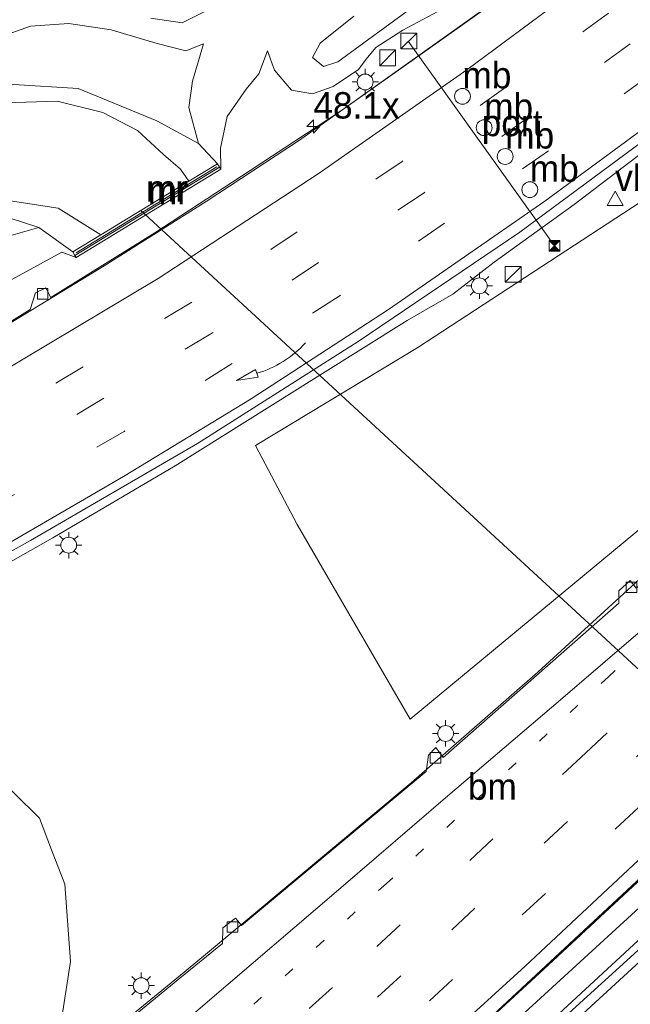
# Model space of a CAD drawing. Header units: millimetres. Extents: x 82463 to 85160, y 450000 to 452470.
# Tile 76 of 98: x 84284 to 84342, y 451499 to 451592. Entities that reach past the tile are written whole.
import ezdxf
from ezdxf.enums import TextEntityAlignment as Align

# ---------------------------------------------------------------- set-up
doc = ezdxf.new("R2010")
doc.units = ezdxf.units.MM
doc.linetypes.add('13strp', pattern=[4, 1, -3])
doc.linetypes.add('39strp', pattern=[12, 3, -9])
for name, color, linetype, lineweight in [('af-b5-muur', 8, 'muur', 18), ('af-bs-muur', 8, 'muur', 18), ('af-bs-rasterhekwerk', 8, 'hekwerk', 18), ('as-bs-kilometr', 13, 'Continuous', 18), ('bw-bs-drip', 8, 'Continuous', 18), ('bw-bs-portaal', 8, 'Continuous', 18), ('gr-bs-geleiderail', 213, 'geleiderail', 18), ('gw-bs-insteekwatergang', 93, 'Continuous', 18), ('gw-bs-kruinlijn', 93, 'Continuous', 18), ('gw-bs-teenlijn', 93, 'Continuous', 18), ('mk-bs-13streep 0.45', 8, '13strp', 18), ('mk-bs-39streep 0.15', 8, '39strp', 18), ('mk-bs-pijlverdrijf750', 8, 'Continuous', 18), ('mk-bs-streep 0.15', 8, 'Continuous', 18), ('og-bs-inrichtingselement', 253, 'Continuous', 18), ('og-bs-maaiveld', 253, 'Continuous', 18), ('og-bs-terreinafscheiding', 253, 'Continuous', 18), ('wh-bs-duiker', 8, 'duiker', 18), ('wh-bs-kolk', 8, 'Continuous', 18), ('wh-bs-waterlijn', 133, 'Continuous', 18), ('wm-bs-lichtmast', 8, 'Continuous', 18), ('wm-bs-lijnverlich', 8, 'lijnverlich', 18), ('wm-bs-verkeersbord', 8, 'Continuous', 18)]:
    doc.layers.add(name, color=color, linetype=linetype, lineweight=lineweight)
doc.styles.add('rtw_iso', font='iso-rtw.shx')
doc.linetypes.add('duiker', pattern='A,0,-2,[15,RTW.shx,S=1,R=0,X=0,Y=0],-2', length=4)
doc.linetypes.add('geleiderail', pattern='A,2,-1,[175,RTW.shx,S=0.5,R=0,X=0,Y=0],-1', length=4)
doc.linetypes.add('hekwerk', pattern='A,7,-1.5,[1,RTW.shx,S=0.75,R=0,X=0,Y=0],-1.5', length=10)
doc.linetypes.add('lijnverlich', pattern='A,0,-5,[22,RTW.shx,S=1,R=0,X=-0.625,Y=0],2.5,-0.5,[3,RTW.shx,S=0.5,R=0,X=0,Y=0],-0.5,2.5,[22,RTW.shx,S=1,R=180,X=0.625,Y=0],-5', length=16)
doc.linetypes.add('muur', pattern='A,8,-1,[6,RTW.shx,S=0.75,R=90,X=0,Y=0],-1', length=10)

# ---------------------------------------------------------------- blocks, each defined once
blk = doc.blocks.new('verkeersbord')
for p, q in [((0, 0.75), (-0.75, -0.625)), ((0.75, -0.625), (0, 0.75)), ((-0.75, -0.625), (0.75, -0.625))]:
    blk.add_line(p, q)
blk = doc.blocks.new('dtbattr')
at = {"style": 'rtw_iso'}
blk.add_attdef('TAG', (0.591, 0.868), '', height=2.5, dxfattribs=at)
blk = doc.blocks.new('kolk')
blk.add_lwpolyline([(-0.5, -0.5), (0.5, -0.5), (0.5, 0.5), (-0.5, 0.5)], close=True)
blk = doc.blocks.new('dtb')
blk.add_circle((0, 0), 0.75)
blk = doc.blocks.new('camera')
h = blk.add_hatch(color=256)
h.paths.add_polyline_path([(0.5, 0.5), (-0.5, 0.5), (0, 0)])
h.paths.add_polyline_path([(0, 0), (-0.5, -0.5), (0.5, -0.5)])
for p, q in [((-0.5, 0.5), (0.5, -0.5)), ((0.5, 0.5), (-0.5, -0.5))]:
    blk.add_line(p, q)
blk.add_lwpolyline([(-0.5, 0.5), (0.5, 0.5), (0.5, -0.5), (-0.5, -0.5)], close=True)
blk = doc.blocks.new('dtbattr-r')
at = {"style": 'rtw_iso'}
blk.add_attdef('TAG', text='', height=2.5, dxfattribs=at).set_placement((0, 0), align=Align.MIDDLE_CENTER)
blk = doc.blocks.new('dtbattr-l')
at = {"style": 'rtw_iso'}
blk.add_attdef('TAG', (0, 0), '', height=2.5, dxfattribs=at)
blk = doc.blocks.new('pijlvr')
for p, q in [((5.532, 0.366, 0.1), (5.368, -0.366, 0.1)), ((5.45, 0, 0.1), (5.45, 0, 0.1)), ((5.45, 0, 0.1), (5.45, 0, 0.1)), ((7.451, -0.447, 0.1), (5.532, 0.366, 0.1)), ((5.368, -0.366, 0.1), (7.451, -0.447, 0.1))]:
    blk.add_line(p, q)
blk.add_arc((2.725, -9.685, 0.1), 10.061, 74.28528, 105.71472)
blk = doc.blocks.new('kast')
blk.add_line((-0.75, -0.75), (0.75, 0.75))
blk.add_lwpolyline([(-0.75, 0.75), (0.75, 0.75), (0.75, -0.75), (-0.75, -0.75)], close=True)
blk = doc.blocks.new('lantaarnpaal')
for p, q in [((0, 0.75), (0, 1.25)), ((-0.75, 0), (-1.25, 0)), ((-0.884, 0.884), (-0.53, 0.53)), ((0.53, 0.53), (0.884, 0.884)), ((0.75, 0), (1.25, 0)), ((-0.53, -0.53), (-0.884, -0.884)), ((0, -0.75), (0, -1.25)), ((0.53, -0.53), (0.884, -0.884))]:
    blk.add_line(p, q)
blk.add_circle((0, 0), 0.75)
blk = doc.blocks.new('hecto')
for p, q in [((0, 0.625), (-0.625, 0)), ((0, -0.625), (0, 0.625)), ((-0.625, 0), (0.625, 0)), ((0.625, 0), (0, -0.625))]:
    blk.add_line(p, q)

msp = doc.modelspace()

# ---------------------------------------------------------------- linework, layer by layer
at = {"layer": 'af-b5-muur'}
for points in [[(84302.585, 451578.066, 1.734), (84288.879, 451569.693, 1.738), (84288.677, 451570.025, 1.78), (84291.341, 451571.646, -0.581), (84299.688, 451576.726, -0.581), (84302.397, 451578.375, 1.734)], [(84302.713, 451577.856, 1.734), (84288.992, 451569.507, 1.734), (84288.879, 451569.693, 1.738), (84302.585, 451578.066, 1.734)]]:
    msp.add_polyline3d(points, close=True, dxfattribs=at)
at = {"layer": 'af-bs-muur'}
msp.add_polyline3d([(84288.992, 451569.933, 1.413), (84302.344, 451578.096, 1.357)], dxfattribs=at)
at = {"layer": 'af-bs-rasterhekwerk'}
msp.add_polyline3d([(84288.879, 451569.693, 1.738), (84302.585, 451578.066, 1.734)], dxfattribs=at)
at = {"layer": 'bw-bs-portaal'}
msp.add_polyline3d([(84320.482, 451589.995, 8.891), (84334.372, 451570.595, 8.881)], dxfattribs=at)
at = {"layer": 'gr-bs-geleiderail'}
for points in [[(84537.268, 451807.308, 1.584), (84525.51, 451792.403, 1.551), (84506.148, 451768.702, 1.555), (84479.052, 451737.373, 1.582), (84454.9, 451710.833, 1.609), (84423.485, 451678.103, 1.637), (84388.303, 451643.705, 1.781), (84366.567, 451624.042, 2.035), (84355.082, 451614.182, 1.993), (84343.991, 451605.259, 2.077), (84333.363, 451597.048, 2.128), (84321.102, 451588.319, 2.216), (84310.168, 451580.61, 2.337), (84301.325, 451574.792, 2.504), (84291.665, 451568.71, 2.573), (84282.099, 451562.88, 2.527), (84270.314, 451556.122, 2.629), (84257.36, 451549.036, 2.717), (84253.134, 451546.866, 2.772)], [(84583.43, 451762.685, 0.897), (84572.326, 451749.653, 0.864), (84528.016, 451699.902, 0.973), (84480.854, 451648.701, 1.045), (84433.703, 451599.573, 1.248), (84412.163, 451577.657, 1.539), (84393.225, 451558.922, 1.752), (84375.068, 451541.407, 1.952), (84354.664, 451521.823, 2.23), (84333.361, 451502.023, 2.541), (84317.677, 451487.597, 2.782), (84314.87, 451485.13, 2.954)], [(84586.341, 451759.871, -0.961), (84566.795, 451737.208, 1.072), (84508.079, 451671.719, 0.982), (84442.034, 451601.932, 1.095), (84414.842, 451574.57, 1.553), (84386.427, 451546.493, 1.734), (84350.615, 451512.411, 2.494), (84326.878, 451490.498, 2.754), (84317.763, 451482.237, 2.817)], [(84267.621, 451532.379, 3.802), (84276.388, 451537.042, 3.686), (84286.777, 451542.921, 3.584), (84298.379, 451549.758, 3.464), (84311.851, 451558.188, 3.352), (84320.392, 451563.513, 3.297), (84324.709, 451566.031, 3.199), (84328.639, 451569.061, 3.199), (84336.226, 451574.528, 3.069), (84346.077, 451582.007, 2.991), (84358.883, 451591.917, 2.912), (84368.623, 451599.895, 2.601), (84376.725, 451606.506, 1.979)], [(84344.65, 451541.038, 1.075), (84332.798, 451530.187, 1.785), (84320.775, 451519.69, 1.998), (84301.267, 451503.422, 2.207), (84298.692, 451501.308, 2.304)], [(84289.46, 451493.731, 2.652), (84298.692, 451501.308, 2.304)]]:
    msp.add_polyline3d(points, dxfattribs=at)
at = {"layer": 'gw-bs-insteekwatergang'}
for points in [[(84229.273, 451580.699, 0.472), (84231.818, 451578.53, 0.444), (84234.953, 451576.666, 0.435), (84239.778, 451574.484, 0.555), (84244.747, 451573.851, 0.579), (84250.047, 451574.735, 0.569), (84260.474, 451578.581, 0.56), (84269.108, 451581.794, 0.523), (84277.062, 451584.787, 0.486), (84283.084, 451585.882, 0.514), (84289.207, 451585.516, 0.514), (84296.642, 451582.455, 0.555), (84300.598, 451580.303, 0.695), (84302.397, 451578.375, 1.734)], [(84288.677, 451570.025, 1.78), (84285.456, 451572.329, 0.518), (84282.642, 451573.267, 0.402), (84280.579, 451573.1, 0.439), (84276.384, 451571.615, 0.518), (84269.45, 451568.789, 0.546), (84260.646, 451565.32, 0.583), (84250.537, 451562.2, 0.606), (84243.905, 451561.44, 0.583), (84238.064, 451561.936, 0.471)]]:
    msp.add_polyline3d(points, dxfattribs=at)
at = {"layer": 'gw-bs-kruinlijn'}
for points in [[(84329.32, 451599.387, 3.719), (84313.823, 451588.041, 3.895), (84312.456, 451587.605, 3.895), (84311.423, 451588.455, 3.877), (84312.138, 451589.813, 3.751), (84315.332, 451592.379, 3.277)], [(84234.222, 451586.982, -0.223), (84234.303, 451584.206, -0.093), (84234.397, 451582.472, 0.347), (84236.846, 451580.041, 0.37), (84240.392, 451578.896, 0.458), (84245.699, 451578.587, 0.532), (84252.616, 451579.907, 0.597), (84261.295, 451582.602, 0.528), (84270.102, 451586.251, 0.537), (84284.676, 451591.421, 0.435), (84288.303, 451591.67, 0.37), (84292.337, 451591.092, 0.347), (84296.686, 451589.792, 0.323), (84299.418, 451589.1, 0.379), (84301.081, 451589.739, 0.393)], [(84307.162, 451589.089, 1.335), (84306.319, 451586.914, 1.502), (84305.112, 451585.465, 1.571), (84303.333, 451582.861, 1.669), (84302.68, 451579.86, 1.669), (84302.713, 451577.856, 1.734)], [(84288.992, 451569.507, 1.734), (84287.634, 451569.986, 1.715), (84281.205, 451566.485, 1.859), (84270.19, 451560.182, 1.998), (84250.556, 451549.444, 2.136)], [(84286.674, 451513.326, 2.111), (84285.513, 451516.347, 2.221), (84280.669, 451521.12, 2.397), (84275.779, 451524.221, 2.525)], [(84286.674, 451513.326, 2.111), (84287.922, 451510.079, 1.993), (84288.475, 451502.742, 1.877), (84287.668, 451497.639, 1.696), (84288.717, 451494.879, 1.683)]]:
    msp.add_polyline3d(points, dxfattribs=at)
at = {"layer": 'gw-bs-teenlijn'}
for points in [[(84535.562, 451808.957, 1.185), (84504.104, 451770.093, 1.185), (84464.911, 451725.093, 1.198), (84422.722, 451680.4, 1.208), (84388.307, 451646.861, 1.393), (84365.695, 451626.181, 1.395), (84358.065, 451619.649, 1.414), (84349.063, 451612.231, 1.404), (84338.297, 451603.804, 1.404), (84328.916, 451596.36, 1.441), (84324.261, 451593.313, 1.511), (84319.997, 451591.045, 1.516), (84317.422, 451589.402, 1.46), (84316.493, 451588.31, 1.488), (84315.768, 451587.323, 1.581), (84313.367, 451585.696, 1.673), (84311.415, 451584.998, 1.687), (84309.434, 451585.352, 1.683), (84307.798, 451587.252, 1.516), (84307.162, 451589.089, 1.335)], [(84301.653, 451593.045, -0.191), (84299.055, 451591.74, -0.242), (84296.093, 451592.17, -0.349)], [(84301.081, 451589.739, 0.393), (84300.025, 451586.203, 0.412), (84299.69, 451583.704, 0.477), (84300.598, 451580.303, 0.695)], [(84246.213, 451553.787, 0.46), (84250.779, 451555.955, 0.495), (84260.524, 451560.2, 0.504), (84271.624, 451566.063, 0.569), (84280.333, 451570.873, 0.518), (84285.456, 451572.329, 0.518)]]:
    msp.add_polyline3d(points, dxfattribs=at)
at = {"layer": 'mk-bs-13streep 0.45'}
msp.add_polyline3d([(84348.842, 451538.588, 0.767), (84339.519, 451529.776, 0.915), (84318.429, 451510.145, 1.194), (84303.462, 451496.538, 1.469)], dxfattribs=at)
at = {"layer": 'mk-bs-39streep 0.15'}
for points in [[(84542.559, 451802.193, 1.031), (84528.872, 451784.903, 0.827), (84514.985, 451767.852, 0.846), (84493.758, 451742.849, 0.911), (84475.739, 451722.457, 0.953), (84453.547, 451698.362, 0.948), (84436.72, 451680.82, 1.022), (84417.703, 451661.647, 1.12), (84394.066, 451638.836, 1.245), (84376.393, 451622.82, 1.306), (84358.228, 451607.361, 1.329), (84339.49, 451592.65, 1.408), (84319.923, 451578.599, 1.557), (84299.966, 451565.263, 1.645), (84279.653, 451553.149, 1.929), (84258.66, 451541.53, 2.138)], [(84545.25, 451799.592, 1.131), (84532.929, 451784.224, 0.906), (84519.678, 451767.864, 0.976), (84504.205, 451749.464, 0.971), (84486.361, 451728.989, 1.022), (84464.175, 451704.532, 1.05), (84447.577, 451686.946, 1.055), (84430.785, 451669.692, 1.125), (84413.912, 451652.917, 1.218), (84396.246, 451636.056, 1.278), (84378.551, 451619.979, 1.431), (84360.341, 451604.479, 1.445), (84341.539, 451589.751, 1.529), (84321.995, 451575.636, 1.687), (84301.924, 451562.34, 1.966), (84281.404, 451550.024, 2.115), (84261.17, 451538.83, 2.284)], [(84547.753, 451797.172, 1.187), (84536.085, 451782.436, 1.078), (84521.768, 451764.865, 1.106), (84506.367, 451746.475, 1.092), (84489.771, 451727.461, 1.078), (84473.186, 451709.049, 1.125), (84456.274, 451690.926, 1.12), (84439.511, 451673.496, 1.185), (84422.513, 451656.389, 1.264), (84405.155, 451639.514, 1.348), (84387.507, 451623.144, 1.417), (84370.708, 451608.506, 1.473), (84353.008, 451593.973, 1.659), (84333.782, 451579.615, 1.789), (84313.945, 451565.814, 2.012), (84293.552, 451553.008, 2.236), (84272.721, 451541.061, 2.352), (84263.775, 451536.225, 2.487)], [(84574.481, 451771.334, 0.054), (84552.139, 451745.67, -0.195), (84528.527, 451719.006, -0.214), (84498.424, 451685.826, -0.13), (84473.982, 451659.485, -0.121), (84447.438, 451631.528, -0.01), (84422.539, 451605.855, 0.158), (84399.592, 451582.747, 0.297), (84380.484, 451563.876, 0.478), (84356.794, 451540.944, 0.776), (84337.336, 451522.532, 1.087), (84313.32, 451500.3, 1.422), (84306.159, 451493.841, 1.566)], [(84308.702, 451491.298, 1.654), (84324.629, 451505.768, 1.38), (84348.527, 451528.119, 1.06), (84374.357, 451552.82, 0.674), (84393.614, 451571.683, 0.474), (84416.927, 451594.98, 0.265), (84441.682, 451620.363, 0.093), (84466.472, 451646.222, 0.014), (84484.867, 451665.83, -0.01), (84507.125, 451689.929, -0.107), (84531.131, 451716.501, -0.089), (84555.499, 451743.892, -0.07), (84577.118, 451768.786, 0.109)], [(84579.735, 451766.256, 0.207), (84550.789, 451733.136, -0.005), (84517.694, 451696.277, -0.056), (84477.323, 451652.46, 0.004), (84436.131, 451609.371, 0.186), (84393.956, 451566.981, 0.539), (84359.702, 451533.695, 0.962), (84342.336, 451517.346, 1.176), (84315.993, 451493.02, 1.543), (84311.273, 451488.727, 1.641)]]:
    msp.add_polyline3d(points, dxfattribs=at)
at = {"layer": 'mk-bs-streep 0.15'}
for points in [[(84539.934, 451804.731, 0.92), (84526.643, 451787.971, 0.678), (84513.49, 451771.754, 0.678), (84495.973, 451750.872, 0.716), (84478.47, 451730.872, 0.86), (84460.431, 451711.069, 0.883), (84448.511, 451698.365, 0.888), (84434.173, 451683.354, 0.911), (84417.363, 451666.385, 0.994), (84402.744, 451652.09, 1.027), (84387.701, 451637.866, 1.143), (84371.793, 451623.633, 1.208), (84356.702, 451610.84, 1.129), (84342.406, 451599.422, 1.227), (84326.04, 451587.291, 1.292), (84311.962, 451577.441, 1.534), (84296.772, 451567.517, 1.617), (84278.748, 451556.775, 1.668), (84259.386, 451546.02, 1.864), (84256, 451544.223, 1.924)], [(84550.488, 451794.528, 1.218), (84547.767, 451791.26, 1.111), (84538.389, 451779.438, 1.111), (84524.146, 451761.901, 1.12), (84508.752, 451743.623, 1.176), (84490.273, 451722.507, 1.139), (84472.777, 451703.153, 1.171), (84453.761, 451682.934, 1.199), (84433.752, 451662.39, 1.264), (84414.864, 451643.715, 1.362), (84395.765, 451625.749, 1.534), (84377.846, 451609.717, 1.664), (84363.002, 451597.31, 1.766), (84349.351, 451586.524, 1.864), (84333.453, 451574.842, 1.989), (84318.614, 451564.557, 2.208), (84305.603, 451556.105, 2.291), (84293.48, 451548.735, 2.389), (84279.267, 451540.491, 2.487), (84266.51, 451533.49, 2.624)], [(84313.848, 451486.152, 1.81), (84331.591, 451502.307, 1.487), (84353.074, 451522.41, 1.241), (84372.437, 451540.876, 0.925), (84392.141, 451560.061, 0.716), (84409.117, 451576.874, 0.544), (84435.23, 451603.242, 0.334), (84465.287, 451634.366, 0.274), (84494.735, 451665.751, 0.153), (84526.089, 451700.048, 0.065), (84554.748, 451732.113, 0.051), (84582.358, 451763.72, 0.201)], [(84587.28, 451758.962, -1.209), (84560.283, 451727.749, 0.205), (84501.021, 451662.127, 0.191), (84448.384, 451606.552, 0.268), (84416.764, 451574.472, 0.477), (84408.268, 451565.985, 0.5), (84391.032, 451548.998, 0.82), (84374.686, 451533.208, 1.084), (84357.549, 451516.831, 1.353), (84342.072, 451502.421, 1.511), (84318.891, 451481.109, 1.834)], [(84391.706, 451580.457, 0.223), (84369.897, 451559.008, 0.465), (84355.688, 451545.34, 0.632), (84334.93, 451527.561, 0.901), (84324.254, 451518.45, 1.055), (84314.089, 451509.74, 1.171), (84301.226, 451498.751, 1.348)], [(84292.297, 451491.022, 1.731), (84301.226, 451498.751, 1.348)]]:
    msp.add_polyline3d(points, dxfattribs=at)
at = {"layer": 'og-bs-maaiveld'}
msp.add_polyline3d([(84299.688, 451576.726, -0.581), (84302.397, 451578.375, 1.734), (84302.585, 451578.066, 1.734), (84302.713, 451577.856, 1.734), (84288.992, 451569.507, 1.734), (84288.879, 451569.693, 1.738), (84288.677, 451570.025, 1.78), (84291.341, 451571.646, -0.581)], dxfattribs=at)
at = {"layer": 'og-bs-terreinafscheiding'}
for points in [[(84551.117, 451793.92, 1.241), (84543.303, 451783.538, 1.244), (84515.109, 451749.196, 1.266), (84479.99, 451709.12, 1.248), (84436.847, 451663.582, 1.248), (84403.652, 451631.172, 1.311), (84382.58, 451612.124, 1.715), (84376.246, 451606.716, 1.822), (84359.94, 451593.655, 1.905), (84344.211, 451581.591, 2.035), (84331.083, 451571.905, 2.123), (84315.757, 451561.529, 2.434), (84300.504, 451551.869, 2.55), (84284.668, 451542.662, 2.596), (84267.112, 451532.888, 2.629)], [(84567.278, 451778.148, -0.306), (84514.377, 451718.703, -0.512), (84507.066, 451712.671, -0.484), (84499.591, 451704.66, -0.595), (84494.741, 451696.678, -0.53), (84465.008, 451665.137, -0.381), (84434.788, 451633.215, -0.312), (84395.198, 451592.818, -0.024), (84370.968, 451568.621, 0.204), (84366.649, 451565.261, 0.404), (84343.833, 451544.889, 0.832), (84320.679, 451525.729, 1.222), (84309.963, 451544.192, 2.105), (84306.02, 451551.661, 2.254), (84321.41, 451560.96, 2.287), (84343.282, 451575.248, 1.84), (84358.469, 451587.653, 1.826), (84374.253, 451600.221, 1.622), (84395.621, 451619.176, 1.408), (84415.288, 451637.869, 1.283), (84441.52, 451664.036, 1.292), (84464.361, 451687.708, 1.241)], [(84583.301, 451762.809, 0.142), (84517.035, 451687.954, 0.16), (84450.154, 451616.326, 0.309), (84413.616, 451579.346, 0.449), (84390.64, 451556.502, 0.671), (84369.202, 451535.885, 1.135), (84347.138, 451514.97, 1.534), (84326.718, 451495.986, 1.645), (84314.841, 451485.159, 1.973)], [(84586.595, 451759.625, 0.152), (84578.25, 451749.837, 0.142), (84518.051, 451682.204, 0.137), (84460.504, 451620.835, 0.133), (84416.981, 451575.941, 0.277), (84398.003, 451556.957, 0.217), (84378.832, 451538.212, 0.347), (84359.275, 451519.579, 0.486), (84342.604, 451504.12, 1.042), (84324.345, 451487.527, 1.548), (84318.003, 451481.997, 1.837)], [(84329.414, 451594.293, 1.395), (84314.059, 451583.357, 1.771), (84305.507, 451577.727, 1.873), (84296.447, 451571.832, 1.891), (84286.61, 451565.703, 1.956), (84286.118, 451566.635, 1.956), (84285.134, 451566.156, 1.956), (84284.645, 451564.559, 1.956), (84281.588, 451562.663, 1.956), (84266.712, 451554.174, 2.132), (84266.069, 451555.053, 2.142), (84265.079, 451554.463, 2.142), (84264.432, 451553.036, 2.151), (84252.964, 451547.036, 2.162)], [(84400.016, 451592.76, 0.208), (84382.873, 451575.878, 0.365), (84361.167, 451555.576, 0.727), (84360.232, 451556.484, 0.792), (84359.527, 451555.779, 0.866), (84359.69, 451554.074, 0.866), (84342.514, 451538.51, 1.001), (84342.101, 451538.156, 1.001), (84341.534, 451538.881, 1.061), (84340.474, 451537.894, 1.061), (84340.48, 451536.72, 1.07), (84323.819, 451522.11, 1.107), (84323.121, 451523.052, 1.135), (84322.403, 451522.301, 1.135), (84322.186, 451520.772, 1.168), (84304.695, 451506.16, 1.344), (84304.331, 451506.616, 1.344), (84304.098, 451506.856, 1.511), (84302.914, 451505.96, 1.511), (84302.878, 451504.475, 1.511), (84298.838, 451501.162, 1.509)], [(84298.838, 451501.162, 1.509), (84291.561, 451495.194, 1.506), (84291.249, 451495.559, 1.608)]]:
    msp.add_polyline3d(points, dxfattribs=at)
at = {"layer": 'wh-bs-duiker'}
msp.add_polyline3d([(84408.084, 451469.874, -0.535), (84295.109, 451573.97, -1.082)], dxfattribs=at)
at = {"layer": 'wh-bs-waterlijn'}
msp.add_polyline3d([(84282.293, 451584.147, -0.581), (84287.193, 451584.31, -0.581), (84291.536, 451583.253, -0.581), (84294.829, 451581.521, -0.581), (84297.278, 451579.267, -0.581), (84298.905, 451577.869, -0.581), (84299.688, 451576.726, -0.581), (84291.341, 451571.646, -0.581), (84287.307, 451574.165, -0.581), (84282.554, 451574.904, -0.581)], dxfattribs=at)
at = {"layer": 'wm-bs-lijnverlich'}
msp.add_polyline3d([(84584.805, 451761.355, -1.079), (84550.963, 451722.406, 0.241), (84488.306, 451653.303, 0.381), (84426.901, 451589.505, 0.458), (84362.677, 451526.43, 1.182), (84316.159, 451483.841, 2.024)], dxfattribs=at)

# ---------------------------------------------------------------- block references
at = {"layer": 'af-b5-muur'}
ref = msp.add_blockref('dtbattr-r', (84295.625, 451574.03125, 1.079714), dxfattribs=at)
ref.add_attrib('TAG', 'mr', dxfattribs={"layer": '0', "height": 2.5, "style": 'rtw_iso'}).set_placement((84295.625, 451574.03125, 1.079714), align=Align.BOTTOM_LEFT)
ref = msp.add_blockref('dtbattr-r', (84295.800781, 451573.78125, 1.7348), dxfattribs=at)
ref.add_attrib('TAG', 'mr', dxfattribs={"layer": '0', "height": 2.5, "style": 'rtw_iso'}).set_placement((84295.800781, 451573.78125, 1.7348), align=Align.BOTTOM_LEFT)
at = {"layer": 'af-bs-muur'}
ref = msp.add_blockref('dtbattr-l', (84295.701548, 451574.03501, 1.384859), dxfattribs=at)
ref.add_attrib('TAG', 'mr', dxfattribs={"layer": '0', "height": 2.5, "style": 'rtw_iso'}).set_placement((84295.701548, 451574.03501, 1.384859), align=Align.BOTTOM_LEFT)
at = {"layer": 'as-bs-kilometr'}
ref = msp.add_blockref('dtbattr', (84311.5, 451581.92, 1.8), dxfattribs=at)
ref.add_attrib('TAG', '48.1x', dxfattribs={"layer": '0', "height": 2.5, "style": 'rtw_iso'}).set_placement((84311.5, 451581.92, 1.8), align=Align.BOTTOM_LEFT)
msp.add_blockref('hecto', (84311.5, 451581.92, 1.8), dxfattribs=at)
at = {"layer": 'bw-bs-drip'}
ref = msp.add_blockref('dtbattr', (84325.636, 451584.776, 8.905), dxfattribs=at)
ref.add_attrib('TAG', 'mb', dxfattribs={"layer": '0', "height": 2.5, "style": 'rtw_iso'}).set_placement((84325.636, 451584.776, 8.905), align=Align.BOTTOM_LEFT)
for p in [(84325.636, 451584.776, 8.905), (84327.695, 451581.797, 8.905), (84329.689, 451579.075, 8.905), (84332.021, 451575.929, 8.9)]:
    msp.add_blockref('dtb', p, dxfattribs=at)
ref = msp.add_blockref('dtbattr', (84327.695, 451581.797, 8.905), dxfattribs=at)
ref.add_attrib('TAG', 'mb', dxfattribs={"layer": '0', "height": 2.5, "style": 'rtw_iso'}).set_placement((84327.695, 451581.797, 8.905), align=Align.BOTTOM_LEFT)
ref = msp.add_blockref('dtbattr', (84329.689, 451579.075, 8.905), dxfattribs=at)
ref.add_attrib('TAG', 'mb', dxfattribs={"layer": '0', "height": 2.5, "style": 'rtw_iso'}).set_placement((84329.689, 451579.075, 8.905), align=Align.BOTTOM_LEFT)
ref = msp.add_blockref('dtbattr', (84332.021, 451575.929, 8.9), dxfattribs=at)
ref.add_attrib('TAG', 'mb', dxfattribs={"layer": '0', "height": 2.5, "style": 'rtw_iso'}).set_placement((84332.021, 451575.929, 8.9), align=Align.BOTTOM_LEFT)
at = {"layer": 'bw-bs-portaal'}
ref = msp.add_blockref('dtbattr-l', (84327.461899, 451580.246256, 8.885975), dxfattribs=at)
ref.add_attrib('TAG', 'port', dxfattribs={"layer": '0', "height": 2.5, "style": 'rtw_iso'}).set_placement((84327.461899, 451580.246256, 8.885975), align=Align.BOTTOM_LEFT)
at = {"layer": 'mk-bs-13streep 0.45'}
ref = msp.add_blockref('dtbattr-l', (84326.152185, 451517.333898, 1.09183), dxfattribs=at)
ref.add_attrib('TAG', 'bm', dxfattribs={"layer": '0', "height": 2.5, "style": 'rtw_iso'}).set_placement((84326.152185, 451517.333898, 1.09183), align=Align.BOTTOM_LEFT)
at = {"layer": 'mk-bs-pijlverdrijf750', "rotation": 212}
msp.add_blockref('pijlvr', (84310.75, 451561.403, 2.161), dxfattribs=at)
at = {"layer": 'og-bs-inrichtingselement'}
for name, p in [('kast', (84320.548, 451590.015, 3.153)), ('kast', (84318.547, 451588.421, 3.153)), ('camera', (84334.372, 451570.595, 8.881)), ('kast', (84330.452, 451567.903, 3.195))]:
    msp.add_blockref(name, p, dxfattribs=at)
at = {"layer": 'wh-bs-kolk'}
for p in [(84285.829, 451566.044, 1.738), (84341.678, 451538.231, 0.787), (84323.088, 451522.061, 0.908), (84303.823, 451506.029, 1.608)]:
    msp.add_blockref('kolk', p, dxfattribs=at)
at = {"layer": 'wm-bs-lichtmast'}
for p in [(84316.414, 451586.138, 1.414), (84327.241, 451566.811, 2.476), (84288.295, 451542.222, 2.805), (84324.043, 451524.374, 1.386), (84295.173, 451500.465, 1.696)]:
    msp.add_blockref('lantaarnpaal', p, dxfattribs=at)
at = {"layer": 'wm-bs-verkeersbord'}
ref = msp.add_blockref('dtbattr', (84340.123, 451575.048, 5.173), dxfattribs=at)
ref.add_attrib('TAG', 'vb', dxfattribs={"layer": '0', "height": 2.5, "style": 'rtw_iso'}).set_placement((84340.123, 451575.048, 5.173), align=Align.BOTTOM_LEFT)
msp.add_blockref('verkeersbord', (84340.123, 451575.048, 5.173), dxfattribs=at)

doc.saveas('drawing.dxf')
